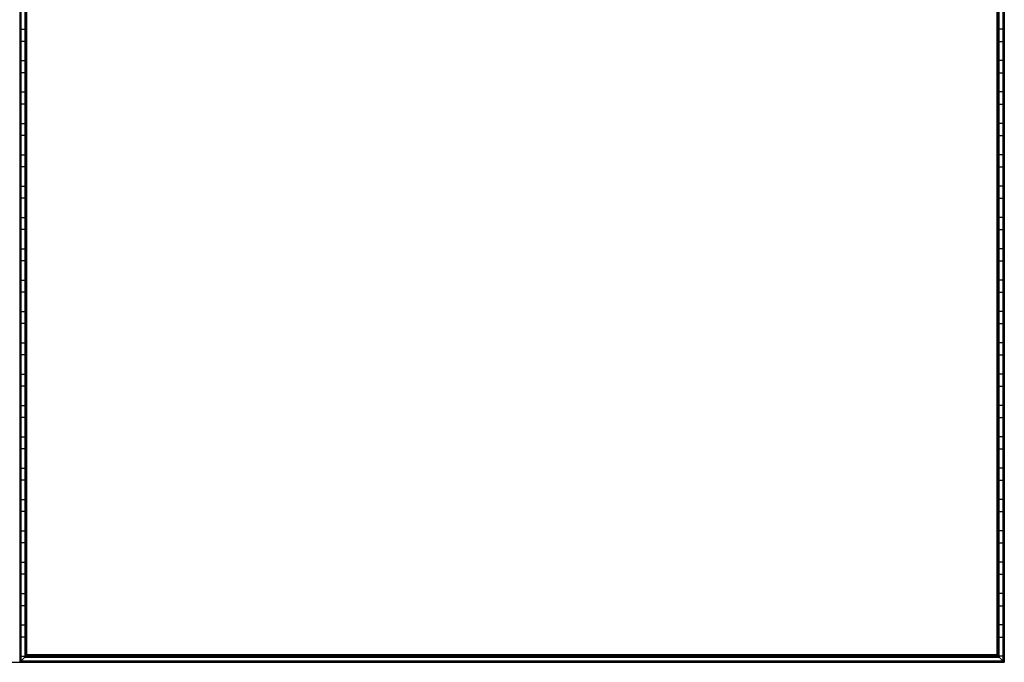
# Model space of a CAD drawing. Header units: millimetres. Extents: x -503 to 1509, y -1200 to 1200.
# Tile 2 of 9: x 503 to 1509, y -1200 to -544. Entities that reach past the tile are written whole.
import ezdxf

# ---------------------------------------------------------------- set-up
doc = ezdxf.new("R2010")
doc.units = ezdxf.units.MM

msp = doc.modelspace()

# ---------------------------------------------------------------- linework, layer by layer
at = {"color": 7, "linetype": 'Continuous', "lineweight": 25}
for p, q in [((503.2, -1199.7), (503.2, 1199.7)), ((504, 1198.8), (504, -1198.9)), ((504.4, -1198.5), (504.4, 1198.5)), ((1507.1, 1198.5), (1507.1, -1198.5)), ((1507.5, -1198.9), (1507.5, 1198.8)), ((1508.3, 1199.7), (1508.3, -1199.7)), ((1508.6, -1200), (1508.6, 1200)), ((508.1, 25.7), (508.1, -1194.8)), ((508.5, -1194.4), (508.5, 25.7)), ((509.3, 25.7), (509.3, -1193.6)), ((509.6, -1193.3), (509.6, 25.7)), ((510.3, -1192.5), (510.3, 25.7)), ((1501.2, -1192.5), (1501.2, 25.7)), ((1501.9, 25.7), (1501.9, -1193.3)), ((1502.2, -1193.6), (1502.2, 25.7)), ((1503, 25.7), (1503, -1194.4)), ((1503.4, -1194.8), (1503.4, 25.7)), ((504.4, -553.8), (508.1, -553.8)), ((1507.1, -553.8), (1503.4, -553.8)), ((508.1, -566.2), (504.4, -566.2)), ((1503.4, -566.2), (1507.1, -566.2)), ((504.4, -585.8), (508.1, -585.8)), ((1507.1, -585.8), (1503.4, -585.8)), ((508.1, -598.2), (504.4, -598.2)), ((1503.4, -598.2), (1507.1, -598.2)), ((504.4, -617.8), (508.1, -617.8)), ((1507.1, -617.8), (1503.4, -617.8)), ((508.1, -630.2), (504.4, -630.2)), ((1503.4, -630.2), (1507.1, -630.2)), ((504.4, -649.8), (508.1, -649.8)), ((1507.1, -649.8), (1503.4, -649.8)), ((508.1, -662.2), (504.4, -662.2)), ((1503.4, -662.2), (1507.1, -662.2)), ((504.4, -681.8), (508.1, -681.8)), ((1507.1, -681.8), (1503.4, -681.8)), ((508.1, -694.2), (504.4, -694.2)), ((1503.4, -694.2), (1507.1, -694.2)), ((504.4, -713.8), (508.1, -713.8)), ((1507.1, -713.8), (1503.4, -713.8)), ((508.1, -726.2), (504.4, -726.2)), ((1503.4, -726.2), (1507.1, -726.2)), ((504.4, -745.8), (508.1, -745.8)), ((1507.1, -745.8), (1503.4, -745.8)), ((508.1, -758.2), (504.4, -758.2)), ((1503.4, -758.2), (1507.1, -758.2)), ((504.4, -777.8), (508.1, -777.8)), ((1507.1, -777.8), (1503.4, -777.8)), ((508.1, -790.2), (504.4, -790.2)), ((1503.4, -790.2), (1507.1, -790.2)), ((504.4, -809.8), (508.1, -809.8)), ((1507.1, -809.8), (1503.4, -809.8)), ((508.1, -822.2), (504.4, -822.2)), ((1503.4, -822.2), (1507.1, -822.2)), ((504.4, -841.8), (508.1, -841.8)), ((1507.1, -841.8), (1503.4, -841.8)), ((508.1, -854.2), (504.4, -854.2)), ((1503.4, -854.2), (1507.1, -854.2)), ((504.4, -873.8), (508.1, -873.8)), ((1507.1, -873.8), (1503.4, -873.8)), ((508.1, -886.2), (504.4, -886.2)), ((1503.4, -886.2), (1507.1, -886.2)), ((504.4, -905.8), (508.1, -905.8)), ((1507.1, -905.8), (1503.4, -905.8)), ((508.1, -918.2), (504.4, -918.2)), ((1503.4, -918.2), (1507.1, -918.2)), ((504.4, -937.8), (508.1, -937.8)), ((1507.1, -937.8), (1503.4, -937.8)), ((508.1, -950.2), (504.4, -950.2)), ((1503.4, -950.2), (1507.1, -950.2)), ((504.4, -969.8), (508.1, -969.8)), ((1507.1, -969.8), (1503.4, -969.8)), ((508.1, -982.2), (504.4, -982.2)), ((1503.4, -982.2), (1507.1, -982.2)), ((504.4, -1001.8), (508.1, -1001.8)), ((1507.1, -1001.8), (1503.4, -1001.8)), ((508.1, -1014.2), (504.4, -1014.2)), ((1503.4, -1014.2), (1507.1, -1014.2)), ((504.4, -1033.8), (508.1, -1033.8)), ((1507.1, -1033.8), (1503.4, -1033.8)), ((508.1, -1046.2), (504.4, -1046.2)), ((1503.4, -1046.2), (1507.1, -1046.2)), ((504.4, -1065.8), (508.1, -1065.8)), ((1507.1, -1065.8), (1503.4, -1065.8)), ((508.1, -1078.2), (504.4, -1078.2)), ((1503.4, -1078.2), (1507.1, -1078.2)), ((504.4, -1097.8), (508.1, -1097.8)), ((1507.1, -1097.8), (1503.4, -1097.8)), ((508.1, -1110.2), (504.4, -1110.2)), ((1503.4, -1110.2), (1507.1, -1110.2)), ((504.4, -1129.8), (508.1, -1129.8)), ((1507.1, -1129.8), (1503.4, -1129.8)), ((508.1, -1142.2), (504.4, -1142.2)), ((1503.4, -1142.2), (1507.1, -1142.2)), ((504.4, -1161.8), (508.1, -1161.8)), ((1507.1, -1161.8), (1503.4, -1161.8)), ((508.1, -1174.2), (504.4, -1174.2)), ((1503.4, -1174.2), (1507.1, -1174.2)), ((504.4, -1193.8), (508.1, -1193.8)), ((508.1, -1194.8), (504.4, -1198.5)), ((508.1, -1194.8), (1503.4, -1194.8)), ((508.5, -1194.4), (509.3, -1193.6)), ((508.5, -1194.4), (1503, -1194.4)), ((509.3, -1193.6), (1502.2, -1193.6)), ((510.3, -1192.5), (509.6, -1193.3)), ((509.6, -1193.3), (1501.9, -1193.3)), ((1501.2, -1192.5), (510.3, -1192.5)), ((1501.2, -1192.5), (1501.9, -1193.3)), ((1503, -1194.4), (1502.2, -1193.6)), ((1507.1, -1193.8), (1503.4, -1193.8)), ((1503.4, -1194.8), (1507.1, -1198.5)), ((-502.9, -1200), (1508.6, -1200)), ((503.2, -1199.7), (504, -1198.9)), ((503.2, -1199.7), (1508.3, -1199.7)), ((504, -1198.9), (1507.5, -1198.9)), ((504.4, -1198.5), (1507.1, -1198.5)), ((1508.3, -1199.7), (1507.5, -1198.9))]:
    msp.add_line(p, q, dxfattribs=at)
for points, knots in [([(508.5, -1194.4), (508.4, -1194.4), (508.3, -1194.5), (508.2, -1194.7), (508.2, -1194.7), (508.1, -1194.7), (508.1, -1194.7), (508.1, -1194.8)], [0, 0, 0, 0, 0.31012, 0.616121, 0.758896, 0.886022, 1, 1, 1, 1]), ([(508.5, -1194.4), (508.4, -1194.4), (508.3, -1194.5), (508.2, -1194.7), (508.2, -1194.7), (508.1, -1194.7), (508.1, -1194.7), (508.1, -1194.8)], [0, 0, 0, 0, 0.3101202, 0.6161208, 0.7588957, 0.8860224, 1, 1, 1, 1]), ([(509.6, -1193.3), (509.6, -1193.3), (509.6, -1193.3), (509.6, -1193.3), (509.5, -1193.4), (509.4, -1193.5), (509.3, -1193.6), (509.3, -1193.6)], [0, 0, 0, 0, 0.146754, 0.316126, 0.510248, 0.757793, 1, 1, 1, 1]), ([(509.6, -1193.3), (509.6, -1193.3), (509.6, -1193.3), (509.6, -1193.3), (509.5, -1193.4), (509.4, -1193.5), (509.3, -1193.6), (509.3, -1193.6)], [0, 0, 0, 0, 0.146754, 0.316126, 0.510248, 0.757793, 1, 1, 1, 1]), ([(1501.9, -1193.3), (1501.9, -1193.3), (1501.9, -1193.3), (1501.9, -1193.3), (1502, -1193.4), (1502.1, -1193.5), (1502.2, -1193.6), (1502.2, -1193.6)], [0, 0, 0, 0, 0.146754, 0.316126, 0.510248, 0.757793, 1, 1, 1, 1]), ([(1501.9, -1193.3), (1501.9, -1193.3), (1501.9, -1193.3), (1501.9, -1193.3), (1502, -1193.4), (1502.1, -1193.5), (1502.2, -1193.6), (1502.2, -1193.6)], [0, 0, 0, 0, 0.146754, 0.316126, 0.510248, 0.757793, 1, 1, 1, 1]), ([(1503, -1194.4), (1503.1, -1194.4), (1503.2, -1194.5), (1503.3, -1194.7), (1503.3, -1194.7), (1503.4, -1194.7), (1503.4, -1194.7), (1503.4, -1194.8)], [0, 0, 0, 0, 0.31012, 0.616121, 0.758896, 0.886022, 1, 1, 1, 1]), ([(1503, -1194.4), (1503.1, -1194.4), (1503.2, -1194.5), (1503.3, -1194.7), (1503.3, -1194.7), (1503.4, -1194.7), (1503.4, -1194.7), (1503.4, -1194.8)], [0, 0, 0, 0, 0.31012, 0.616121, 0.758896, 0.886022, 1, 1, 1, 1]), ([(502.5, -1199.7), (502.6, -1199.7), (502.6, -1199.7), (502.7, -1199.8), (502.7, -1199.9), (502.8, -1199.9), (502.8, -1200), (502.9, -1200), (502.9, -1200), (502.9, -1200)], [0, 0, 0, 0, 0.25, 0.25, 0.5, 0.5, 0.75, 0.75, 1, 1, 1, 1]), ([(503.2, -1199.7), (503.2, -1199.7), (503.1, -1199.8), (503, -1199.9), (502.9, -1200), (502.9, -1200), (502.9, -1200), (502.9, -1200)], [0, 0, 0, 0, 0.31012, 0.616121, 0.758896, 0.886022, 1, 1, 1, 1]), ([(503.2, -1199.7), (503.2, -1199.7), (503.1, -1199.8), (503, -1199.9), (502.9, -1200), (502.9, -1200), (502.9, -1200), (502.9, -1200)], [0, 0, 0, 0, 0.3101202, 0.6161208, 0.7588957, 0.8860224, 1, 1, 1, 1]), ([(504.4, -1198.5), (504.4, -1198.5), (504.4, -1198.5), (504.3, -1198.6), (504.2, -1198.6), (504.1, -1198.7), (504.1, -1198.8), (504, -1198.9)], [0, 0, 0, 0, 0.146754, 0.316126, 0.510248, 0.757793, 1, 1, 1, 1]), ([(504.4, -1198.5), (504.4, -1198.5), (504.4, -1198.5), (504.3, -1198.6), (504.2, -1198.6), (504.1, -1198.7), (504.1, -1198.8), (504, -1198.9)], [0, 0, 0, 0, 0.146754, 0.316126, 0.510248, 0.757793, 1, 1, 1, 1]), ([(1507.1, -1198.5), (1507.1, -1198.5), (1507.1, -1198.5), (1507.2, -1198.6), (1507.2, -1198.6), (1507.3, -1198.7), (1507.4, -1198.8), (1507.5, -1198.9)], [0, 0, 0, 0, 0.146754, 0.316126, 0.510248, 0.757793, 1, 1, 1, 1]), ([(1507.1, -1198.5), (1507.1, -1198.5), (1507.1, -1198.5), (1507.2, -1198.6), (1507.2, -1198.6), (1507.3, -1198.7), (1507.4, -1198.8), (1507.5, -1198.9)], [0, 0, 0, 0, 0.1467542, 0.3161257, 0.5102478, 0.7577933, 1, 1, 1, 1]), ([(1508.3, -1199.7), (1508.3, -1199.7), (1508.4, -1199.8), (1508.5, -1199.9), (1508.6, -1200), (1508.6, -1200), (1508.6, -1200), (1508.6, -1200)], [0, 0, 0, 0, 0.31012, 0.616121, 0.758896, 0.886022, 1, 1, 1, 1]), ([(1508.3, -1199.7), (1508.3, -1199.7), (1508.4, -1199.8), (1508.5, -1199.9), (1508.6, -1200), (1508.6, -1200), (1508.6, -1200), (1508.6, -1200)], [0, 0, 0, 0, 0.31012, 0.616121, 0.758896, 0.886022, 1, 1, 1, 1])]:
    msp.add_open_spline(points, degree=3, knots=knots, dxfattribs=at)

doc.saveas('drawing.dxf')
